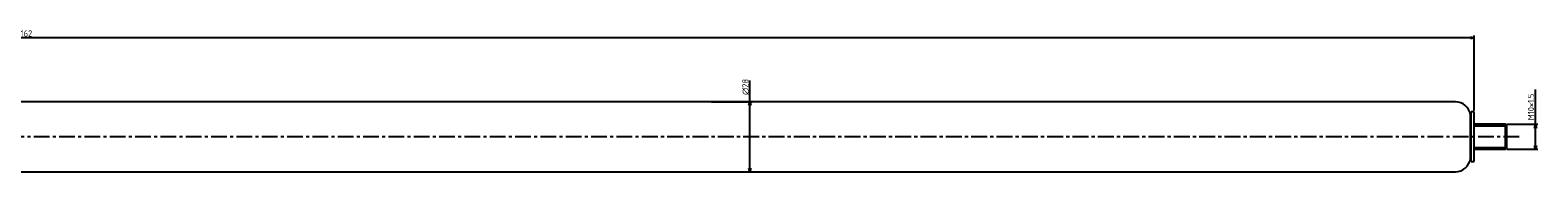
# Model space of a CAD drawing. Extents: x -798 to 411, y -8 to 53.
# Tile 3 of 3: x -194 to 411, y -4 to 53. Entities that reach past the tile are written whole.
import ezdxf

# ---------------------------------------------------------------- set-up
doc = ezdxf.new("R2010")
doc.units = 0
doc.header["$LTSCALE"] = 0.2
doc.linetypes.add('CENTER', pattern=[50.8, 31.75, -6.35, 6.35, -6.35])
doc.layers.get('0').update_dxf_attribs({"linetype": 'CONTINUOUS'})
doc.layers.get('DEFPOINTS').update_dxf_attribs({"linetype": 'CONTINUOUS'})
for name, color, linetype in [('18-0-CON', 3, 'CONTINUOUS'), ('18-2-CEN', 1, 'CENTER'), ('35-0-CON', 7, 'CONTINUOUS')]:
    doc.layers.add(name, color=color, linetype=linetype)
doc.styles.add('DIMENSION', font='isocp.shx', dxfattribs={"bigfont": 'bigfont.shx'})
doc.dimstyles.get("Standard").update_dxf_attribs({"dimtxt": 0.18, "dimasz": 0.18, "dimexe": 0.18, "dimexo": 0.0625, "dimgap": 0.09, "dimtad": 0, "dimtih": 1, "dimtoh": 1, "dimzin": 0, "dimcen": 0.09, "dimazin": 3, "dimtfac": 1, "dimtofl": 0, "dimtmove": 0, "dimatfit": 3})

# ---------------------------------------------------------------- blocks, each defined once
blk = doc.blocks.new('_OPEN30')
at = {"color": 0, "linetype": 'BYBLOCK'}
for p, q in [((-1, 0.27), (0, 0)), ((0, 0), (-1, -0.27)), ((0, 0), (-1, 0))]:
    blk.add_line(p, q, dxfattribs=at)
blk = doc.blocks.new('*U95')
at = {"layer": '18-0-CON', "color": 161, "style": 'DIMENSION'}
blk.add_text('1162', height=2.5, dxfattribs=at).set_placement((-198.55, 50.5))
blk = doc.blocks.new('*D51')
at = {"layer": '18-0-CON', "color": 161}
for p, q in [((-776.47, 17.94), (-776.47, 51)), ((384.03, 50), (-774.97, 50)), ((385.53, 20.89), (385.53, 51))]:
    blk.add_line(p, q, dxfattribs=at)
at = {"layer": 'DEFPOINTS', "color": 0}
for p in [(-776.47, 50), (385.53, 20.39), (-776.47, 17.44)]:
    blk.add_point(p, dxfattribs=at)
at = {"layer": '18-0-CON', "color": 161, "xscale": 1.5, "yscale": 1.5, "zscale": 1.5, "rotation": 180}
blk.add_blockref('_OPEN30', (-776.47, 50), dxfattribs=at)
at = {"layer": '18-0-CON'}
blk.add_blockref('*U95', (0, 0), dxfattribs=at)
at = {"layer": '18-0-CON', "color": 161, "xscale": 1.5, "yscale": 1.5, "zscale": 1.5}
blk.add_blockref('_OPEN30', (385.53, 50), dxfattribs=at)
blk = doc.blocks.new('*U100')
at = {"layer": '18-0-CON', "color": 161, "style": 'DIMENSION'}
blk.add_text('∅28', height=2.5, rotation=90, dxfattribs=at).set_placement((94.5, 27.125))
blk = doc.blocks.new('*D52')
at = {"layer": '18-0-CON', "color": 161}
for p, q in [((95, 24.44), (95, 33)), ((79.63, 24.44), (96, 24.44)), ((95, -2.06), (95, 22.94)), ((79.63, -3.56), (96, -3.56))]:
    blk.add_line(p, q, dxfattribs=at)
at = {"layer": 'DEFPOINTS', "color": 0}
for p in [(79.13, 24.44), (95, 24.44), (79.13, -3.56)]:
    blk.add_point(p, dxfattribs=at)
at = {"layer": '18-0-CON'}
blk.add_blockref('*U100', (0, 0), dxfattribs=at)
at = {"layer": '18-0-CON', "color": 161, "xscale": 1.5, "yscale": 1.5, "zscale": 1.5}
for p, rotation in [((95, 24.44), 90), ((95, -3.56), 270)]:
    blk.add_blockref('_OPEN30', p, dxfattribs=dict(at, rotation=rotation))
blk = doc.blocks.new('*U96')
at = {"layer": '18-0-CON', "color": 161, "style": 'DIMENSION'}
blk.add_text('M10×1.5', height=2.5, rotation=90, dxfattribs=at).set_placement((409.5, 17.06))
blk = doc.blocks.new('*D53')
at = {"layer": '18-0-CON', "color": 161}
for p, q in [((410, 15.44), (410, 29.29)), ((398.53, 15.44), (411, 15.44)), ((410, 6.94), (410, 13.94)), ((398.53, 5.44), (411, 5.44))]:
    blk.add_line(p, q, dxfattribs=at)
at = {"layer": 'DEFPOINTS', "color": 0}
for p in [(398.03, 15.44), (410, 15.44), (398.03, 5.44)]:
    blk.add_point(p, dxfattribs=at)
at = {"layer": '18-0-CON'}
blk.add_blockref('*U96', (0, 0), dxfattribs=at)
at = {"layer": '18-0-CON', "color": 161, "xscale": 1.5, "yscale": 1.5, "zscale": 1.5}
for p, rotation in [((410, 15.44), 90), ((410, 5.44), 270)]:
    blk.add_blockref('_OPEN30', p, dxfattribs=dict(at, rotation=rotation))

msp = doc.modelspace()

# ---------------------------------------------------------------- linework, layer by layer
at = {"layer": '18-0-CON'}
for p, q in [((398.525, 14.687), (385.525, 14.687)), ((385.525, 6.187), (398.525, 6.187))]:
    msp.add_line(p, q, dxfattribs=at)
at = {"layer": '18-2-CEN'}
msp.add_line((403.525, 10.437), (-790.475, 10.437), dxfattribs=at)
at = {"layer": '35-0-CON'}
for p, q in [((377.325, 24.437), (-219.057, 24.437)), ((377.917, 24.437), (377.325, 24.437)), ((384.271, 20.387), (383.955, 19.207)), ((383.955, 1.667), (383.955, 19.207)), ((385.525, 20.387), (384.271, 20.387)), ((384.271, 0.487), (384.271, 20.387)), ((385.525, 0.487), (385.525, 20.387)), ((398.025, 15.437), (385.525, 15.437)), ((385.525, 10.437), (385.525, 14.937)), ((398.525, 14.937), (398.025, 15.437)), ((398.025, 5.437), (398.025, 15.437)), ((398.525, 10.437), (398.525, 14.937)), ((398.525, 5.937), (398.525, 10.437)), ((383.955, 1.667), (384.271, 0.487)), ((384.271, 0.487), (385.525, 0.487)), ((385.525, 5.437), (398.025, 5.437)), ((398.025, 5.437), (398.525, 5.937)), ((-219.057, -3.563), (377.325, -3.563)), ((377.325, -3.563), (377.917, -3.563))]:
    msp.add_line(p, q, dxfattribs=at)
for centre, start, end in [((377.917, 18.337), 8.199654, 90), ((377.917, 2.537), 270, 351.800346)]:
    msp.add_arc(centre, 6.1, start, end, dxfattribs=at)

# ---------------------------------------------------------------- dimensions: what is measured, and where the dimension line sits
at = {"layer": '18-0-CON'}
dim = msp.add_linear_dim(base=(-776.475, 50), p1=(385.525, 20.387), p2=(-776.475, 17.437), dimstyle='Standard', override={"dimscale": 1}, dxfattribs=at)
dim.commit()
dim.dimension.update_dxf_attribs({"geometry": '*D51', "text_midpoint": (-195.475, 51.75)})
dim = msp.add_linear_dim(base=(95, 24.437), p1=(79.134, -3.563), p2=(79.134, 24.437), angle=90, dimstyle='Standard', override={"dimscale": 1, "dimpost": '%%c<>'}, dxfattribs=at)
dim.commit()
dim.dimension.update_dxf_attribs({"geometry": '*D52', "text_midpoint": (95, 30), "dimtype": 128})
dim = msp.add_linear_dim(base=(410, 15.437), p1=(398.025, 5.437), p2=(398.025, 15.437), angle=90, dimstyle='Standard', override={"dimscale": 1, "dimpost": 'M<>×1.5'}, dxfattribs=at)
dim.commit()
dim.dimension.update_dxf_attribs({"geometry": '*D53', "text_midpoint": (408.25, 23.114)})

doc.saveas('drawing.dxf')
